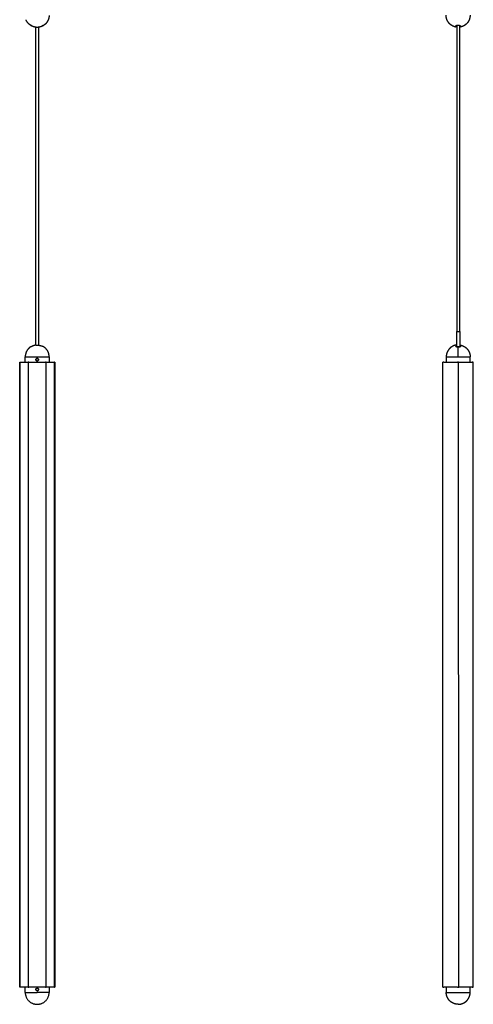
# Model space of a CAD drawing. Header units: millimetres. Extents: x -1056 to -620, y 143 to 2921.
# Tile 1 of 5: x -1056 to -620, y 143 to 1089. Entities that reach past the tile are written whole.
import ezdxf

# ---------------------------------------------------------------- set-up
doc = ezdxf.new("R2010")
doc.units = ezdxf.units.MM
doc.layers.add('Layer 01', color=7, linetype='Continuous')
doc.layers.add('Make2D$Visible$Curvas', color=7, linetype='Continuous')

msp = doc.modelspace()

# ---------------------------------------------------------------- linework, layer by layer
at = {"layer": 'Layer 01'}
msp.add_line((-634.43, 159.98), (-634.67, 759.98), dxfattribs=at)
at = {"layer": 'Make2D$Visible$Curvas', "color": 7, "lineweight": -3}
for points, weights, degree, knots in [([(-1046.18, 1083.77), (-1047.09, 1084.39), (-1047.86, 1085.17), (-1049.53, 1086.85), (-1050.4, 1089.06)], [0.861319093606, 0.853553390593, 0.853553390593, 0.853553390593, 0.889874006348], 2, [6.956729, 6.956729, 6.956729, 9.150558, 9.150558, 13.895043, 13.895043, 13.895043]), ([(-1028.2, 1093.22), (-1028.21, 1091.03), (-1029.02, 1088.99), (-1029.91, 1086.78), (-1031.6, 1085.1), (-1032.38, 1084.33), (-1033.29, 1083.72)], [1, 0.926776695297, 0.890165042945, 0.853553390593, 0.853553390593, 0.853553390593, 0.861319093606], 2, [0, 0, 0, 4.387102, 4.387102, 9.150558, 9.150558, 11.344388, 11.344388, 11.344388]), ([(-637.35, 1081.99), (-638.02, 1082.12), (-638.68, 1082.32), (-639.33, 1082.58), (-640.79, 1083.15), (-642.11, 1084.01), (-643.23, 1085.14), (-644.35, 1086.26), (-645.21, 1087.58), (-645.79, 1089.03), (-646.29, 1090.3), (-646.55, 1091.61), (-646.59, 1092.93), (-646.6, 1093.04), (-646.6, 1093.15), (-646.6, 1093.27)], [0.930438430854, 0.913923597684, 0.900022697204, 0.888735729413, 0.864367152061, 0.852182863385, 0.852182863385, 0.852182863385, 0.864367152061, 0.888735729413, 0.911073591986, 0.943649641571, 0.986463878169, 0.986463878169, 0.986463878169, 0.986463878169], 3, [2.340946, 2.340946, 2.340946, 2.340946, 4.360741, 4.360741, 4.360741, 9.090509, 9.090509, 9.090509, 13.820276, 13.820276, 13.820276, 17.834534, 17.834534, 17.834534, 18.175398, 18.175398, 18.175398, 18.175398]), ([(-623.6, 1093.27), (-623.6, 1093.15), (-623.6, 1093.04), (-623.6, 1092.93), (-623.64, 1091.61), (-623.9, 1090.3), (-624.41, 1089.03), (-624.98, 1087.58), (-625.84, 1086.26), (-626.97, 1085.14), (-628.09, 1084.01), (-629.41, 1083.15), (-630.86, 1082.58), (-631.51, 1082.32), (-632.18, 1082.12), (-632.85, 1081.99)], [0.986463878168, 0.986463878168, 0.986463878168, 0.986463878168, 0.94364964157, 0.911073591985, 0.888735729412, 0.86436715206, 0.852182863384, 0.852182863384, 0.852182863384, 0.86436715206, 0.888735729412, 0.900022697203, 0.913923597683, 0.930438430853], 3, [-0.340865, -0.340865, -0.340865, -0.340865, 0, 0, 0, 4.014257, 4.014257, 4.014257, 8.744025, 8.744025, 8.744025, 13.473793, 13.473793, 13.473793, 15.493588, 15.493588, 15.493588, 15.493588]), ([(-636.33, 1083.66), (-636.09, 1083.66), (-634.96, 1083.66), (-634.29, 1083.66), (-633.86, 1083.66)], [0.925545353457, 0.750874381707, 1, 0.832586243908, 0.856555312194], 2, [0.328618, 0.328618, 0.328618, 2.199115, 2.199115, 3.456099, 3.456099, 3.456099]), ([(-636.36, 789.48), (-636.36, 789.48), (-634.96, 789.48), (-633.56, 789.48), (-633.56, 789.48)], [1, 0.707106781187, 1, 0.707106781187, 1], 2, [0, 0, 0, 2.199115, 2.199115, 4.39823, 4.39823, 4.39823]), ([(-637.25, 776.51), (-638.27, 776.31), (-639.23, 775.93), (-641.45, 775.05), (-643.13, 773.36), (-644.81, 771.68), (-645.69, 769.47), (-646.5, 767.43), (-646.5, 765.23)], [0.931934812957, 0.907122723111, 0.890165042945, 0.853553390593, 0.853553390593, 0.853553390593, 0.890165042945, 0.926776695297, 1], 2, [2.355097, 2.355097, 2.355097, 4.387102, 4.387102, 9.150558, 9.150558, 13.914014, 13.914014, 18.301116, 18.301116, 18.301116]), ([(-632.75, 776.51), (-631.73, 776.31), (-630.76, 775.93), (-628.55, 775.05), (-626.87, 773.36), (-625.18, 771.68), (-624.31, 769.47), (-623.5, 767.43), (-623.5, 765.23)], [0.931934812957, 0.907122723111, 0.890165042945, 0.853553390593, 0.853553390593, 0.853553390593, 0.890165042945, 0.926776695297, 1], 2, [2.355097, 2.355097, 2.355097, 4.387102, 4.387102, 9.150558, 9.150558, 13.914014, 13.914014, 18.301116, 18.301116, 18.301116]), ([(-1047.59, 759.98), (-1047.84, 759.98), (-1048.09, 759.98), (-1048.34, 759.98), (-1048.34, 759.98)], [1, 0.866025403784, 1, 0.866025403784, 1], 2, [0, 0, 0, 0.523599, 0.523599, 1.047198, 1.047198, 1.047198]), ([(-1031.02, 759.98), (-1031.02, 759.98), (-1031.27, 759.98), (-1031.52, 759.98), (-1031.77, 759.98)], [1, 0.866025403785, 1, 0.866025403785, 1], 2, [0, 0, 0, 0.523599, 0.523599, 1.047198, 1.047198, 1.047198]), ([(-634.67, 759.98), (-634.81, 759.98), (-635.1, 759.98), (-635.39, 759.98), (-635.53, 759.98)], [1, 0.866025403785, 1, 0.866025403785, 1], 2, [0, 0, 0, 0.523599, 0.523599, 1.047198, 1.047198, 1.047198]), ([(-1048.34, 159.98), (-1048.34, 159.98), (-1048.09, 159.98), (-1047.84, 159.98), (-1047.59, 159.98)], [1, 0.866025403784, 1, 0.866025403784, 1], 2, [0, 0, 0, 0.523599, 0.523599, 1.047198, 1.047198, 1.047198]), ([(-1031.77, 159.98), (-1031.52, 159.98), (-1031.27, 159.98), (-1031.02, 159.98), (-1031.02, 159.98)], [1, 0.866025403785, 1, 0.866025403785, 1], 2, [0, 0, 0, 0.523599, 0.523599, 1.047198, 1.047198, 1.047198]), ([(-635, 143.38), (-637.19, 143.38), (-639.23, 144.19), (-641.45, 145.07), (-643.13, 146.75), (-644.81, 148.43), (-645.69, 150.65), (-646.5, 152.69), (-646.5, 154.88)], [1, 0.926776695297, 0.890165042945, 0.853553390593, 0.853553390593, 0.853553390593, 0.890165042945, 0.926776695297, 1], 2, [0, 0, 0, 4.387102, 4.387102, 9.150558, 9.150558, 13.914014, 13.914014, 18.301116, 18.301116, 18.301116]), ([(-635.53, 159.98), (-635.39, 159.98), (-635.1, 159.98), (-634.81, 159.98), (-634.67, 159.98)], [1, 0.866025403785, 1, 0.866025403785, 1], 2, [0, 0, 0, 0.523599, 0.523599, 1.047198, 1.047198, 1.047198]), ([(-629.78, 144.64), (-628.15, 145.46), (-626.87, 146.75), (-625.18, 148.43), (-624.31, 150.65), (-623.5, 152.69), (-623.5, 154.88)], [0.874965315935, 0.853553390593, 0.853553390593, 0.853553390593, 0.890165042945, 0.926776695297, 1], 2, [5.507716, 5.507716, 5.507716, 9.150558, 9.150558, 13.914014, 13.914014, 18.301116, 18.301116, 18.301116]), ([(-635, 143.38), (-632.8, 143.38), (-630.76, 144.19), (-630.26, 144.39), (-629.78, 144.64)], [1, 0.926776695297, 0.890165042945, 0.88155206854, 0.874965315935], 2, [0, 0, 0, 4.387102, 4.387102, 5.507716, 5.507716, 5.507716])]:
    msp.add_rational_spline(points, weights, degree=degree, knots=knots, dxfattribs=at)
for points, weights in [([(-1046.18, 1083.77), (-1046.18, 1083.77), (-1046.18, 1083.78)], [1, 0.999792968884, 1]), ([(-1046.18, 1083.78), (-1046.18, 1083.77), (-1046.18, 1083.77)], [1, 0.999792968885, 1]), ([(-1044.32, 1082.98), (-1039.75, 1080.93), (-1035.16, 1082.94)], [1, 0.913792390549, 1]), ([(-1033.29, 1083.72), (-1033.29, 1083.72), (-1033.29, 1083.73)], [1, 0.999792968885, 1]), ([(-1033.29, 1083.73), (-1033.29, 1083.72), (-1033.29, 1083.72)], [1, 0.999792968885, 1]), ([(-637.35, 1082.98), (-637.35, 1082.96), (-637.35, 1082.94)], [1, 0.999588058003, 0.999191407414]), ([(-637.35, 1081.99), (-637.35, 1081.99), (-637.35, 1082.94)], [1, 0.978612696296, 1]), ([(-635.55, 1083.73), (-635.32, 1083.72), (-635.1, 1083.72)], [1, 0.999792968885, 1]), ([(-635.1, 1083.72), (-634.87, 1083.72), (-634.65, 1083.73)], [1, 0.999792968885, 1]), ([(-632.85, 1082.94), (-632.85, 1082.96), (-632.85, 1082.98)], [0.999191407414, 0.999588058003, 1]), ([(-632.85, 1082.94), (-632.85, 1081.99), (-632.85, 1081.99)], [1, 0.978612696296, 1]), ([(-1041.11, 789.48), (-1041.11, 789.48), (-1041.11, 789.48)], [0.999999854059, 0.99999992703, 1]), ([(-1041.11, 776.42), (-1042.75, 776.21), (-1044.26, 775.54)], [0.960766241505, 0.969811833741, 1]), ([(-1041.11, 776.42), (-1037.98, 776.82), (-1035.1, 775.54)], [0.960766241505, 0.943980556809, 1]), ([(-637.25, 776.51), (-637.25, 776.51), (-637.25, 775.54)], [0.956896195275, 0.956896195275, 1]), ([(-632.75, 776.51), (-632.75, 776.51), (-632.75, 775.54)], [1, 0.978210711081, 1]), ([(-1051.04, 766.98), (-1051.18, 766.11), (-1051.18, 765.23)], [1, 0.997084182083, 1]), ([(-1046.13, 774.76), (-1049.06, 772.77), (-1050.36, 769.48)], [1, 0.955771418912, 1]), ([(-1046.12, 774.75), (-1046.13, 774.76), (-1046.13, 774.76)], [1, 0.999792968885, 1]), ([(-1033.23, 774.76), (-1033.23, 774.76), (-1033.24, 774.75)], [1, 0.999792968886, 1]), ([(-1028.18, 765.23), (-1028.18, 771.33), (-1033.23, 774.76)], [1, 0.883368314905, 1]), ([(-635, 774.76), (-635.22, 774.76), (-635.45, 774.75)], [1, 0.999792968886, 1]), ([(-634.55, 774.75), (-634.77, 774.76), (-635, 774.76)], [1, 0.999792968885, 1]), ([(-635, 765.23), (-635, 771.33), (-635, 774.76)], [1, 0.883368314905, 1]), ([(-1056.25, 759.98), (-1056.5, 759.98), (-1056.5, 759.98)], [1, 0.866025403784, 1]), ([(-1055.84, 759.98), (-1048.34, 759.98), (-1048.34, 759.98)], [1, 0.866025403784, 1]), ([(-1051.18, 765.23), (-1051.18, 765.23), (-1039.68, 765.23)], [1, 0.707106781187, 1]), ([(-1047.18, 759.98), (-1039.68, 759.98), (-1032.18, 759.98)], [1, 0.866025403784, 1]), ([(-1039.68, 765.23), (-1028.18, 765.23), (-1028.18, 765.23)], [1, 0.707106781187, 1]), ([(-1031.02, 759.98), (-1031.02, 759.98), (-1023.52, 759.98)], [1, 0.866025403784, 1]), ([(-1022.86, 759.98), (-1022.86, 759.98), (-1023.11, 759.98)], [1, 0.866025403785, 1]), ([(-649.23, 759.98), (-649.73, 759.98), (-649.73, 759.98)], [1, 0.707106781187, 1]), ([(-648.76, 759.98), (-640.1, 759.98), (-635.77, 759.98)], [1, 0.866025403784, 1]), ([(-646.5, 765.23), (-646.5, 765.23), (-635, 765.23)], [1, 0.707106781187, 1]), ([(-635, 765.23), (-623.5, 765.23), (-623.5, 765.23)], [1, 0.707106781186, 1]), ([(-634.43, 759.98), (-630.1, 759.98), (-621.44, 759.98)], [1, 0.866025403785, 1]), ([(-620.46, 759.98), (-620.46, 759.98), (-620.96, 759.98)], [1, 0.707106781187, 1]), ([(-1056.5, 159.98), (-1056.5, 159.98), (-1056.25, 159.98)], [1, 0.866025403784, 1]), ([(-1048.34, 159.98), (-1048.34, 159.98), (-1055.84, 159.98)], [1, 0.866025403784, 1]), ([(-1051.18, 154.88), (-1051.18, 154.88), (-1039.68, 154.88)], [1, 0.707106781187, 1]), ([(-1051.18, 154.88), (-1051.18, 143.38), (-1039.68, 143.38)], [1, 0.707106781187, 1]), ([(-1032.18, 159.98), (-1039.68, 159.98), (-1047.18, 159.98)], [1, 0.866025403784, 1]), ([(-1028.18, 154.88), (-1028.18, 154.88), (-1039.68, 154.88)], [1, 0.707106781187, 1]), ([(-1039.68, 143.38), (-1028.18, 143.38), (-1028.18, 154.88)], [1, 0.707106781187, 1]), ([(-1023.52, 159.98), (-1031.02, 159.98), (-1031.02, 159.98)], [1, 0.866025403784, 1]), ([(-1023.11, 159.98), (-1022.86, 159.98), (-1022.86, 159.98)], [1, 0.866025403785, 1]), ([(-649.73, 159.98), (-649.73, 159.98), (-649.23, 159.98)], [1, 0.707106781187, 1]), ([(-635.77, 159.98), (-640.1, 159.98), (-648.76, 159.98)], [1, 0.866025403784, 1]), ([(-646.5, 154.88), (-646.5, 154.88), (-635, 154.88)], [1, 0.707106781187, 1]), ([(-635, 154.88), (-623.5, 154.88), (-623.5, 154.88)], [1, 0.707106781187, 1]), ([(-621.44, 159.98), (-630.1, 159.98), (-634.43, 159.98)], [1, 0.866025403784, 1]), ([(-620.96, 159.98), (-620.46, 159.98), (-620.46, 159.98)], [1, 0.707106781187, 1])]:
    msp.add_rational_spline(points, weights, degree=2, dxfattribs=at)
for points, knots in [([(-1046.18, 1083.78), (-1046.17, 1083.78), (-1046.15, 1083.78), (-1046.1, 1083.76), (-1046.06, 1083.74), (-1045.95, 1083.7), (-1045.89, 1083.68), (-1045.75, 1083.62), (-1045.67, 1083.58), (-1045.4, 1083.47), (-1045.21, 1083.38), (-1044.77, 1083.18), (-1044.55, 1083.08), (-1044.32, 1082.98)], [0, 0, 0, 0, 0.375838, 0.375838, 0.751676, 0.751676, 1.127515, 1.127515, 1.503353, 1.503353, 2.255029, 2.255029, 3.006706, 3.006706, 3.006706, 3.006706]), ([(-1046.13, 1083.77), (-1046.13, 1083.77), (-1046.13, 1083.77), (-1046.15, 1083.78), (-1046.17, 1083.78), (-1046.17, 1083.78)], [2.6274566, 2.6274566, 2.6274566, 2.6274566, 2.6289891, 2.6289891, 2.985969, 2.985969, 2.985969, 2.985969]), ([(-1045.58, 1083.54), (-1045.58, 1083.54), (-1045.58, 1083.54), (-1045.75, 1083.62), (-1045.9, 1083.68), (-1046, 1083.72)], [1.5022756, 1.5022756, 1.5022756, 1.5022756, 1.5022795, 1.5022795, 2.2534192, 2.2534192, 2.2534192, 2.2534192]), ([(-1045.13, 1083.34), (-1045.19, 1083.37), (-1045.24, 1083.39), (-1045.4, 1083.46), (-1045.49, 1083.51), (-1045.58, 1083.54)], [0.9145766, 0.9145766, 0.9145766, 0.9145766, 1.1267096, 1.1267096, 1.5006533, 1.5006533, 1.5006533, 1.5006533]), ([(-1044.59, 1083.1), (-1044.61, 1083.11), (-1044.64, 1083.12), (-1044.77, 1083.18), (-1044.88, 1083.23), (-1044.99, 1083.28)], [0.2967652, 0.2967652, 0.2967652, 0.2967652, 0.3755699, 0.3755699, 0.7498142, 0.7498142, 0.7498142, 0.7498142]), ([(-1035.16, 1082.94), (-1035.04, 1083), (-1034.93, 1083.05), (-1034.7, 1083.14), (-1034.59, 1083.19), (-1034.38, 1083.29), (-1034.27, 1083.33), (-1034.07, 1083.42), (-1033.98, 1083.46), (-1033.72, 1083.57), (-1033.57, 1083.63), (-1033.41, 1083.69), (-1033.37, 1083.71), (-1033.31, 1083.73), (-1033.3, 1083.73), (-1033.29, 1083.73)], [0, 0, 0, 0, 0.37557, 0.37557, 0.75114, 0.75114, 1.12671, 1.12671, 1.502279, 1.502279, 2.253419, 2.253419, 2.628989, 2.628989, 3.004559, 3.004559, 3.004559, 3.004559]), ([(-1033.89, 1083.5), (-1033.89, 1083.5), (-1033.89, 1083.5), (-1034.07, 1083.42), (-1034.27, 1083.34), (-1034.7, 1083.14), (-1034.93, 1083.05), (-1035.16, 1082.94)], [1.503353, 1.503353, 1.503353, 1.503353, 1.503353, 1.503353, 2.255029, 2.255029, 3.006706, 3.006706, 3.006706, 3.006706]), ([(-1033.47, 1083.67), (-1033.47, 1083.67), (-1033.47, 1083.67), (-1033.52, 1083.65), (-1033.58, 1083.63), (-1033.72, 1083.57), (-1033.8, 1083.54), (-1033.89, 1083.5)], [0.7516763, 0.7516763, 0.7516763, 0.7516763, 0.7516764, 0.7516764, 1.1275146, 1.1275146, 1.5017445, 1.5017445, 1.5017445, 1.5017445]), ([(-637.35, 1082.94), (-637.35, 1083), (-637.34, 1083.05), (-637.3, 1083.14), (-637.26, 1083.19), (-637.18, 1083.29), (-637.13, 1083.33), (-637.01, 1083.42), (-636.93, 1083.46), (-636.69, 1083.57), (-636.49, 1083.63), (-636.16, 1083.69), (-636.04, 1083.71), (-635.8, 1083.73), (-635.67, 1083.73), (-635.55, 1083.73)], [0, 0, 0, 0, 0.37557, 0.37557, 0.75114, 0.75114, 1.12671, 1.12671, 1.502279, 1.502279, 2.253419, 2.253419, 2.628989, 2.628989, 3.004559, 3.004559, 3.004559, 3.004559]), ([(-634.65, 1083.73), (-634.52, 1083.73), (-634.4, 1083.73), (-634.15, 1083.71), (-634.04, 1083.69), (-633.81, 1083.65), (-633.71, 1083.63), (-633.51, 1083.57), (-633.42, 1083.54), (-633.18, 1083.42), (-633.06, 1083.34), (-632.89, 1083.14), (-632.85, 1083.05), (-632.85, 1082.94)], [0, 0, 0, 0, 0.375838, 0.375838, 0.751676, 0.751676, 1.127515, 1.127515, 1.503353, 1.503353, 2.255029, 2.255029, 3.006706, 3.006706, 3.006706, 3.006706]), ([(-1044.26, 775.54), (-1044.49, 775.44), (-1044.71, 775.34), (-1045.15, 775.14), (-1045.34, 775.06), (-1045.61, 774.94), (-1045.69, 774.91), (-1045.83, 774.85), (-1045.89, 774.82), (-1046, 774.78), (-1046.04, 774.77), (-1046.1, 774.75), (-1046.11, 774.75), (-1046.12, 774.75)], [-3.006706, -3.006706, -3.006706, -3.006706, -2.255029, -2.255029, -1.503353, -1.503353, -1.127515, -1.127515, -0.751676, -0.751676, -0.375838, -0.375838, 0, 0, 0, 0]), ([(-1033.24, 774.75), (-1033.24, 774.75), (-1033.26, 774.75), (-1033.31, 774.77), (-1033.36, 774.78), (-1033.51, 774.84), (-1033.66, 774.9), (-1033.92, 775.02), (-1034.01, 775.06), (-1034.21, 775.15), (-1034.32, 775.19), (-1034.53, 775.29), (-1034.64, 775.34), (-1034.87, 775.44), (-1034.98, 775.49), (-1035.1, 775.54)], [-3.004559, -3.004559, -3.004559, -3.004559, -2.628989, -2.628989, -2.253419, -2.253419, -1.502279, -1.502279, -1.12671, -1.12671, -0.75114, -0.75114, -0.37557, -0.37557, 0, 0, 0, 0]), ([(-637.2, 775.36), (-637.21, 775.37), (-637.21, 775.38), (-637.24, 775.44), (-637.25, 775.49), (-637.25, 775.54)], [2.5516335, 2.5516335, 2.5516335, 2.5516335, 2.6289891, 2.6289891, 3.0045589, 3.0045589, 3.0045589, 3.0045589]), ([(-637.25, 775.54), (-637.25, 775.44), (-637.21, 775.34), (-637.04, 775.14), (-636.92, 775.06), (-636.67, 774.94), (-636.58, 774.91), (-636.39, 774.85), (-636.28, 774.82), (-636.06, 774.78), (-635.94, 774.77), (-635.7, 774.75), (-635.57, 774.75), (-635.45, 774.75)], [0, 0, 0, 0, 0.751676, 0.751676, 1.503353, 1.503353, 1.879191, 1.879191, 2.255029, 2.255029, 2.630868, 2.630868, 3.006706, 3.006706, 3.006706, 3.006706]), ([(-634.55, 774.75), (-634.42, 774.75), (-634.3, 774.75), (-634.06, 774.77), (-633.94, 774.78), (-633.6, 774.84), (-633.4, 774.9), (-633.16, 775.02), (-633.09, 775.06), (-632.97, 775.15), (-632.92, 775.19), (-632.83, 775.29), (-632.8, 775.34), (-632.76, 775.44), (-632.75, 775.49), (-632.75, 775.54)], [0, 0, 0, 0, 0.37557, 0.37557, 0.75114, 0.75114, 1.502279, 1.502279, 1.877849, 1.877849, 2.253419, 2.253419, 2.628989, 2.628989, 3.004559, 3.004559, 3.004559, 3.004559]), ([(-632.75, 775.54), (-632.75, 775.44), (-632.79, 775.34), (-632.95, 775.15), (-633.05, 775.08), (-633.19, 775.01)], [0, 0, 0, 0, 0.751676, 0.751676, 1.423593, 1.423593, 1.423593, 1.423593]), ([(-1050.71, 768.23), (-1050.75, 768.07), (-1050.8, 767.91), (-1050.88, 767.61), (-1050.91, 767.47), (-1050.98, 767.24), (-1051, 767.15), (-1051.03, 767.05), (-1051.03, 767.02), (-1051.04, 766.99), (-1051.04, 766.98), (-1051.04, 766.98)], [0, 0, 0, 0, 0.502131, 0.502131, 1.004263, 1.004263, 1.506394, 1.506394, 1.75746, 1.75746, 2.008525, 2.008525, 2.008525, 2.008525]), ([(-1050.36, 769.48), (-1050.36, 769.48), (-1050.37, 769.45), (-1050.41, 769.32), (-1050.44, 769.22), (-1050.5, 768.99), (-1050.54, 768.85), (-1050.62, 768.55), (-1050.67, 768.39), (-1050.71, 768.23)], [0, 0, 0, 0, 0.503256, 0.503256, 1.006512, 1.006512, 1.509768, 1.509768, 2.013024, 2.013024, 2.013024, 2.013024]), ([(-635.45, 774.75), (-635.57, 774.75), (-635.7, 774.75), (-635.94, 774.77), (-636.06, 774.78), (-636.39, 774.84), (-636.59, 774.9), (-636.83, 775.02), (-636.91, 775.06), (-637.03, 775.15), (-637.08, 775.19), (-637.16, 775.28), (-637.18, 775.32), (-637.2, 775.36)], [-3.004559, -3.004559, -3.004559, -3.004559, -2.628989, -2.628989, -2.253419, -2.253419, -1.502279, -1.502279, -1.12671, -1.12671, -0.75114, -0.75114, -0.452925, -0.452925, -0.452925, -0.452925]), ([(-633.19, 775.01), (-633.21, 775), (-633.23, 774.99), (-633.32, 774.94), (-633.41, 774.91), (-633.61, 774.85), (-633.71, 774.82), (-633.94, 774.78), (-634.05, 774.77), (-634.3, 774.75), (-634.42, 774.75), (-634.55, 774.75)], [-1.583113, -1.583113, -1.583113, -1.583113, -1.503353, -1.503353, -1.127515, -1.127515, -0.751676, -0.751676, -0.375838, -0.375838, 0, 0, 0, 0]), ([(-1039.68, 761.23), (-1039.84, 761.23), (-1040.01, 761.27), (-1040.31, 761.39), (-1040.45, 761.48), (-1040.68, 761.71), (-1040.77, 761.85), (-1040.89, 762.15), (-1040.93, 762.32), (-1040.93, 762.65), (-1040.9, 762.81), (-1040.77, 763.11), (-1040.68, 763.25), (-1040.45, 763.48), (-1040.31, 763.57), (-1040.01, 763.7), (-1039.84, 763.73), (-1039.68, 763.73)], [-3.955144, -3.955144, -3.955144, -3.955144, -3.460751, -3.460751, -2.966358, -2.966358, -2.471965, -2.471965, -1.977572, -1.977572, -1.483179, -1.483179, -0.988786, -0.988786, -0.494393, -0.494393, 0, 0, 0, 0]), ([(-1040.83, 762.96), (-1040.89, 762.81), (-1040.93, 762.65), (-1040.93, 762.4), (-1040.92, 762.32), (-1040.89, 762.19), (-1040.88, 762.14), (-1040.87, 762.1)], [-2.470192, -2.470192, -2.470192, -2.470192, -1.9764767, -1.9764767, -1.7294171, -1.7294171, -1.5833029, -1.5833029, -1.5833029, -1.5833029]), ([(-1040.83, 762), (-1040.77, 761.85), (-1040.68, 761.72), (-1040.44, 761.48), (-1040.31, 761.39), (-1040.16, 761.33), (-1040.16, 761.33), (-1040.16, 761.33)], [-1.4816611, -1.4816611, -1.4816611, -1.4816611, -0.9882384, -0.9882384, -0.4941192, -0.4941192, -0.4939233, -0.4939233, -0.4939233, -0.4939233]), ([(-1039.68, 763.73), (-1039.51, 763.73), (-1039.35, 763.7), (-1039.05, 763.57), (-1038.91, 763.48), (-1038.68, 763.25), (-1038.59, 763.11), (-1038.46, 762.81), (-1038.43, 762.65), (-1038.43, 762.4), (-1038.44, 762.32), (-1038.47, 762.16), (-1038.49, 762.08), (-1038.59, 761.85), (-1038.68, 761.72), (-1038.91, 761.48), (-1039.05, 761.39), (-1039.27, 761.3), (-1039.35, 761.27), (-1039.51, 761.24), (-1039.6, 761.23), (-1039.68, 761.23)], [-3.950447, -3.950447, -3.950447, -3.950447, -3.456641, -3.456641, -2.962835, -2.962835, -2.469029, -2.469029, -1.975223, -1.975223, -1.728321, -1.728321, -1.481418, -1.481418, -0.987612, -0.987612, -0.493806, -0.493806, -0.246903, -0.246903, 0, 0, 0, 0]), ([(-1039.28, 763.67), (-1039.33, 763.69), (-1039.38, 763.7), (-1039.49, 763.72), (-1039.54, 763.73), (-1039.6, 763.73)], [3.5459655, 3.5459655, 3.5459655, 3.5459655, 3.703544, 3.703544, 3.8731745, 3.8731745, 3.8731745, 3.8731745]), ([(-1038.79, 763.37), (-1038.79, 763.37), (-1038.79, 763.37), (-1038.91, 763.48), (-1039.05, 763.57), (-1039.2, 763.64)], [2.9628268, 2.9628268, 2.9628268, 2.9628268, 2.9628352, 2.9628352, 3.4555596, 3.4555596, 3.4555596, 3.4555596]), ([(-1039.2, 761.33), (-1039.05, 761.39), (-1038.91, 761.48), (-1038.74, 761.66), (-1038.68, 761.72), (-1038.61, 761.83), (-1038.58, 761.88), (-1038.56, 761.93)], [-3.4608209, -3.4608209, -3.4608209, -3.4608209, -2.9665099, -2.9665099, -2.7193007, -2.7193007, -2.555218, -2.555218, -2.555218, -2.555218]), ([(-1038.52, 762.96), (-1038.59, 763.11), (-1038.68, 763.25), (-1038.79, 763.37), (-1038.79, 763.37), (-1038.79, 763.37)], [-1.480536, -1.480536, -1.480536, -1.480536, -0.9888366, -0.9888366, -0.9885333, -0.9885333, -0.9885333, -0.9885333]), ([(-1038.78, 761.61), (-1038.67, 761.72), (-1038.58, 761.86), (-1038.46, 762.15), (-1038.43, 762.31), (-1038.43, 762.47)], [0.9997504, 0.9997504, 0.9997504, 0.9997504, 1.4814176, 1.4814176, 1.9658682, 1.9658682, 1.9658682, 1.9658682]), ([(-1038.49, 762.1), (-1038.45, 762.22), (-1038.43, 762.35), (-1038.43, 762.48), (-1038.43, 762.48), (-1038.43, 762.48)], [-2.3709788, -2.3709788, -2.3709788, -2.3709788, -1.9776732, -1.9776732, -1.9765349, -1.9765349, -1.9765349, -1.9765349]), ([(-1038.43, 762.49), (-1038.43, 762.57), (-1038.44, 762.65), (-1038.46, 762.75), (-1038.46, 762.78), (-1038.47, 762.81)], [1.9854962, 1.9854962, 1.9854962, 1.9854962, 2.2221264, 2.2221264, 2.3064726, 2.3064726, 2.3064726, 2.3064726]), ([(-646.5, 763.73), (-646.5, 763.73), (-646.49, 763.7), (-646.48, 763.57), (-646.47, 763.48), (-646.46, 763.25), (-646.45, 763.11), (-646.43, 762.81), (-646.43, 762.65), (-646.43, 762.4), (-646.43, 762.32), (-646.43, 762.16), (-646.44, 762.08), (-646.45, 761.85), (-646.46, 761.72), (-646.47, 761.48), (-646.48, 761.39), (-646.49, 761.3), (-646.49, 761.27), (-646.5, 761.24), (-646.5, 761.23), (-646.5, 761.23)], [-3.950447, -3.950447, -3.950447, -3.950447, -3.456641, -3.456641, -2.962835, -2.962835, -2.469029, -2.469029, -1.975223, -1.975223, -1.728321, -1.728321, -1.481418, -1.481418, -0.987612, -0.987612, -0.493806, -0.493806, -0.246903, -0.246903, 0, 0, 0, 0]), ([(-623.5, 761.23), (-623.5, 761.23), (-623.5, 761.27), (-623.51, 761.39), (-623.52, 761.48), (-623.54, 761.71), (-623.55, 761.85), (-623.56, 762.15), (-623.57, 762.32), (-623.57, 762.56), (-623.57, 762.65), (-623.56, 762.81), (-623.56, 762.89), (-623.55, 763.11), (-623.54, 763.25), (-623.52, 763.48), (-623.51, 763.57), (-623.5, 763.67), (-623.5, 763.69), (-623.5, 763.72), (-623.5, 763.73), (-623.5, 763.73)], [0, 0, 0, 0, 0.493806, 0.493806, 0.987612, 0.987612, 1.481418, 1.481418, 1.975223, 1.975223, 2.222126, 2.222126, 2.469029, 2.469029, 2.962835, 2.962835, 3.456641, 3.456641, 3.703544, 3.703544, 3.950447, 3.950447, 3.950447, 3.950447]), ([(-1039.68, 156.38), (-1039.84, 156.38), (-1040.01, 156.41), (-1040.31, 156.54), (-1040.45, 156.63), (-1040.68, 156.86), (-1040.77, 157), (-1040.89, 157.3), (-1040.93, 157.47), (-1040.93, 157.8), (-1040.9, 157.96), (-1040.77, 158.26), (-1040.68, 158.4), (-1040.45, 158.63), (-1040.31, 158.72), (-1040.01, 158.85), (-1039.84, 158.88), (-1039.68, 158.88)], [0, 0, 0, 0, 0.494393, 0.494393, 0.988786, 0.988786, 1.483179, 1.483179, 1.977572, 1.977572, 2.471965, 2.471965, 2.966358, 2.966358, 3.460751, 3.460751, 3.955144, 3.955144, 3.955144, 3.955144]), ([(-1040.83, 157.15), (-1040.83, 157.15), (-1040.83, 157.15), (-1040.8, 157.08), (-1040.76, 157), (-1040.69, 156.89), (-1040.65, 156.85), (-1040.61, 156.81)], [2.4720864, 2.4720864, 2.4720864, 2.4720864, 2.4720916, 2.4720916, 2.7193007, 2.7193007, 2.8867982, 2.8867982, 2.8867982, 2.8867982]), ([(-1039.28, 158.82), (-1039.33, 158.83), (-1039.38, 158.85), (-1039.51, 158.87), (-1039.6, 158.88), (-1039.68, 158.88)], [3.545968, 3.545968, 3.545968, 3.545968, 3.703544, 3.703544, 3.9504469, 3.9504469, 3.9504469, 3.9504469]), ([(-1039.68, 158.88), (-1039.51, 158.88), (-1039.35, 158.85), (-1039.05, 158.72), (-1038.91, 158.63), (-1038.68, 158.4), (-1038.59, 158.26), (-1038.46, 157.96), (-1038.43, 157.8), (-1038.43, 157.55), (-1038.44, 157.47), (-1038.47, 157.31), (-1038.49, 157.23), (-1038.59, 157), (-1038.68, 156.86), (-1038.91, 156.63), (-1039.05, 156.54), (-1039.27, 156.45), (-1039.35, 156.42), (-1039.51, 156.39), (-1039.6, 156.38), (-1039.68, 156.38)], [0, 0, 0, 0, 0.493806, 0.493806, 0.987612, 0.987612, 1.481418, 1.481418, 1.975223, 1.975223, 2.222126, 2.222126, 2.469029, 2.469029, 2.962835, 2.962835, 3.456641, 3.456641, 3.703544, 3.703544, 3.950447, 3.950447, 3.950447, 3.950447]), ([(-1038.79, 158.52), (-1038.79, 158.52), (-1038.79, 158.52), (-1038.91, 158.63), (-1039.05, 158.72), (-1039.2, 158.79)], [2.9628323, 2.9628323, 2.9628323, 2.9628323, 2.9628352, 2.9628352, 3.4561614, 3.4561614, 3.4561614, 3.4561614]), ([(-1038.43, 157.64), (-1038.43, 157.72), (-1038.44, 157.8), (-1038.47, 157.96), (-1038.49, 158.03), (-1038.59, 158.26), (-1038.68, 158.4), (-1038.79, 158.52)], [1.9854962, 1.9854962, 1.9854962, 1.9854962, 2.2221264, 2.2221264, 2.4690293, 2.4690293, 2.9627622, 2.9627622, 2.9627622, 2.9627622]), ([(-1038.79, 156.75), (-1038.68, 156.86), (-1038.59, 157), (-1038.46, 157.3), (-1038.43, 157.46), (-1038.43, 157.62)], [0.9876117, 0.9876117, 0.9876117, 0.9876117, 1.4814176, 1.4814176, 1.9658676, 1.9658676, 1.9658676, 1.9658676]), ([(-646.5, 158.88), (-646.5, 158.88), (-646.49, 158.85), (-646.48, 158.72), (-646.47, 158.63), (-646.46, 158.4), (-646.45, 158.26), (-646.43, 157.96), (-646.43, 157.8), (-646.43, 157.55), (-646.43, 157.47), (-646.43, 157.31), (-646.44, 157.23), (-646.45, 157), (-646.46, 156.86), (-646.47, 156.63), (-646.48, 156.54), (-646.49, 156.45), (-646.49, 156.42), (-646.5, 156.39), (-646.5, 156.38), (-646.5, 156.38)], [0, 0, 0, 0, 0.493806, 0.493806, 0.987612, 0.987612, 1.481418, 1.481418, 1.975223, 1.975223, 2.222126, 2.222126, 2.469029, 2.469029, 2.962835, 2.962835, 3.456641, 3.456641, 3.703544, 3.703544, 3.950447, 3.950447, 3.950447, 3.950447]), ([(-623.5, 156.38), (-623.5, 156.38), (-623.5, 156.41), (-623.51, 156.54), (-623.52, 156.63), (-623.54, 156.86), (-623.55, 157), (-623.56, 157.3), (-623.57, 157.47), (-623.57, 157.71), (-623.57, 157.8), (-623.56, 157.96), (-623.56, 158.03), (-623.55, 158.26), (-623.54, 158.4), (-623.52, 158.63), (-623.51, 158.72), (-623.5, 158.82), (-623.5, 158.84), (-623.5, 158.87), (-623.5, 158.88), (-623.5, 158.88)], [0, 0, 0, 0, 0.493806, 0.493806, 0.987612, 0.987612, 1.481418, 1.481418, 1.975223, 1.975223, 2.222126, 2.222126, 2.469029, 2.469029, 2.962835, 2.962835, 3.456641, 3.456641, 3.703544, 3.703544, 3.950447, 3.950447, 3.950447, 3.950447])]:
    msp.add_open_spline(points, degree=3, knots=knots, dxfattribs=at)
for points, degree in [([(-1041.11, 789.48), (-1041.11, 1082.08)], 1), ([(-1039.71, 1081.99), (-1039.71, 1081.99), (-1039.71, 1081.99), (-1039.71, 1081.99)], 3), ([(-1038.31, 1082.08), (-1038.31, 789.48)], 1), ([(-1033.29, 1083.73), (-1033.3, 1083.73), (-1033.32, 1083.73), (-1033.34, 1083.72)], 3), ([(-636.36, 1083.66), (-636.36, 985.6), (-636.36, 887.54), (-636.36, 789.48)], 3), ([(-633.56, 789.48), (-633.56, 887.51), (-633.56, 985.55), (-633.56, 1083.58)], 3), ([(-1041.11, 776.42), (-1041.11, 789.48)], 1), ([(-1038.31, 789.48), (-1038.31, 776.43)], 1), ([(-636.36, 774.84), (-636.36, 789.48)], 1), ([(-633.56, 789.48), (-633.56, 774.86)], 1), ([(-1056.5, 159.98), (-1056.5, 759.98)], 1), ([(-1056.25, 759.98), (-1056.25, 159.98)], 1), ([(-1056.25, 759.98), (-1055.84, 759.98)], 1), ([(-1051.18, 759.98), (-1051.18, 765.23)], 1), ([(-1048.34, 759.98), (-1048.34, 159.98)], 1), ([(-1047.59, 759.98), (-1047.18, 759.98)], 1), ([(-1040.56, 763.37), (-1040.68, 763.25), (-1040.77, 763.11), (-1040.83, 762.96)], 3), ([(-1040.16, 763.64), (-1040.31, 763.57), (-1040.45, 763.48), (-1040.56, 763.37)], 3), ([(-1039.68, 763.73), (-1039.84, 763.73), (-1040.01, 763.7), (-1040.16, 763.64)], 3), ([(-1040.16, 761.33), (-1040.15, 761.33), (-1040.15, 761.33), (-1040.15, 761.33)], 3), ([(-1039.68, 763.73), (-1039.84, 763.73), (-1040, 763.7), (-1040.15, 763.64)], 3), ([(-1040.15, 761.33), (-1040.03, 761.27), (-1039.89, 761.24), (-1039.76, 761.24)], 3), ([(-1039.76, 761.24), (-1039.73, 761.23), (-1039.7, 761.23), (-1039.68, 761.23)], 3), ([(-1039.68, 765.23), (-1039.68, 763.73)], 1), ([(-1039.2, 763.64), (-1039.35, 763.7), (-1039.51, 763.73), (-1039.68, 763.73)], 3), ([(-1039.68, 761.23), (-1039.51, 761.23), (-1039.35, 761.27), (-1039.2, 761.33)], 3), ([(-1039.68, 761.23), (-1039.54, 761.23), (-1039.41, 761.25), (-1039.28, 761.3)], 3), ([(-1039.68, 761.23), (-1039.68, 759.98)], 1), ([(-1039.2, 761.33), (-1039.05, 761.39), (-1038.91, 761.48), (-1038.8, 761.6)], 3), ([(-1038.79, 763.37), (-1038.91, 763.48), (-1039.05, 763.57), (-1039.19, 763.64)], 3), ([(-1038.52, 762.96), (-1038.59, 763.11), (-1038.68, 763.25), (-1038.79, 763.37)], 3), ([(-1038.43, 762.49), (-1038.43, 762.65), (-1038.46, 762.81), (-1038.52, 762.96)], 3), ([(-1032.18, 759.98), (-1031.77, 759.98)], 1), ([(-1031.02, 159.98), (-1031.02, 759.98)], 1), ([(-1028.18, 765.23), (-1028.18, 759.98)], 1), ([(-1023.52, 759.98), (-1023.11, 759.98)], 1), ([(-1023.11, 159.98), (-1023.11, 759.98)], 1), ([(-1022.86, 759.98), (-1022.86, 159.98)], 1), ([(-649.73, 159.98), (-649.73, 759.98)], 1), ([(-648.76, 759.98), (-649.23, 759.98)], 1), ([(-646.5, 765.23), (-646.5, 763.73)], 1), ([(-646.5, 761.23), (-646.5, 759.98)], 1), ([(-635.77, 759.98), (-635.53, 759.98)], 1), ([(-634.67, 759.98), (-634.43, 759.98)], 1), ([(-623.5, 763.73), (-623.5, 765.23)], 1), ([(-623.5, 759.98), (-623.5, 761.23)], 1), ([(-620.96, 759.98), (-621.44, 759.98)], 1), ([(-620.46, 159.98), (-620.46, 759.98)], 1), ([(-1055.84, 159.98), (-1056.25, 159.98)], 1), ([(-1051.18, 154.88), (-1051.18, 159.98)], 1), ([(-1047.18, 159.98), (-1047.59, 159.98)], 1), ([(-1040.83, 158.11), (-1040.9, 157.96), (-1040.93, 157.8), (-1040.93, 157.63)], 3), ([(-1040.56, 158.52), (-1040.68, 158.4), (-1040.77, 158.26), (-1040.83, 158.11)], 3), ([(-1039.68, 158.88), (-1039.84, 158.88), (-1040, 158.85), (-1040.15, 158.79)], 3), ([(-1040.15, 156.47), (-1040, 156.41), (-1039.84, 156.38), (-1039.68, 156.38)], 3), ([(-1039.68, 156.38), (-1039.54, 156.38), (-1039.41, 156.4), (-1039.28, 156.45)], 3), ([(-1039.2, 156.48), (-1039.05, 156.54), (-1038.91, 156.63), (-1038.79, 156.75)], 3), ([(-1031.77, 159.98), (-1032.18, 159.98)], 1), ([(-1028.18, 159.98), (-1028.18, 154.88)], 1), ([(-1023.11, 159.98), (-1023.52, 159.98)], 1), ([(-649.23, 159.98), (-648.76, 159.98)], 1), ([(-646.5, 159.98), (-646.5, 158.88)], 1), ([(-646.5, 156.38), (-646.5, 154.88)], 1), ([(-635.53, 159.98), (-635.77, 159.98)], 1), ([(-634.67, 159.98), (-634.43, 159.98)], 1), ([(-623.5, 158.88), (-623.5, 159.98)], 1), ([(-623.5, 154.88), (-623.5, 156.38)], 1), ([(-621.44, 159.98), (-620.96, 159.98)], 1)]:
    msp.add_open_spline(points, degree=degree, dxfattribs=at)

doc.saveas('drawing.dxf')
